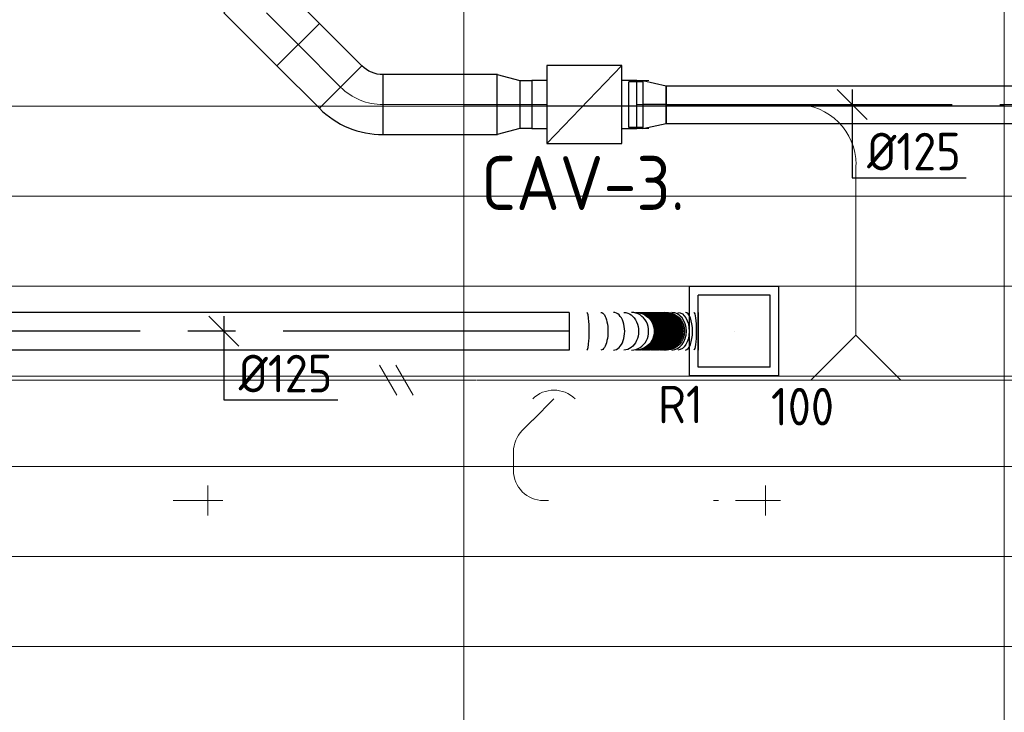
# Model space of a CAD drawing. Header units: millimetres. Extents: x -74135 to 19179, y 5032 to 51848.
# Tile 46 of 55: x -35536 to -32256, y 45230 to 47537. Entities that reach past the tile are written whole.
import ezdxf
from ezdxf.enums import TextEntityAlignment as Align

# ---------------------------------------------------------------- set-up
doc = ezdxf.new("R2010")
doc.units = ezdxf.units.MM
doc.header["$LTSCALE"] = 50
doc.linetypes.add('CENTER2', pattern=[28.575, 19.05, -3.175, 3.175, -3.175])
for name, color, linetype in [('45 Plafond', 7, 'Continuous'), ('4plfd', 254, 'Continuous'), ('WL570---_RETOUR', 100, 'Continuous'), ('WL570---_RETOUR_HL', 1, 'Continuous'), ('WL570---_RETOUR_RST', 3, 'Continuous'), ('WL570---_RETOUR_RST_HL', 1, 'Continuous'), ('WL570---_TOEVOER', 200, 'Continuous'), ('WL570---_TOEVOER_HL', 1, 'Continuous'), ('WM570---_RETOUR', 2, 'Continuous'), ('WM570---_RETOUR_PR', 2, 'Continuous'), ('WM570---_RETOUR_RST_PR', 1, 'Continuous'), ('WM570---_TOEVOER', 2, 'Continuous'), ('WM570---_TOEVOER_PR', 2, 'Continuous')]:
    doc.layers.add(name, color=color, linetype=linetype)
for name, color, linetype, lineweight in [('WL570---_BESTAAND-HARTLIJN', 161, 'Continuous', 0), ('WL570---_BESTAAND-MAATVOERING', 161, 'Continuous', 0), ('WL570---_BESTAAND-RETOUR', 140, 'Continuous', 0), ('WL570---_BESTAAND-TOEVOER', 180, 'Continuous', 0), ('WL570---_DEMONTEREN', 10, 'Continuous', 0)]:
    doc.layers.add(name, color=color, linetype=linetype, lineweight=lineweight)
doc.layers.get('WL570---_DEMONTEREN').off()
doc.styles.add('BURO-025', font='ISO96.shx', dxfattribs={"height": 125})
doc.styles.add('MAATVOERING', font='ISO')

# ---------------------------------------------------------------- blocks, each defined once
blk = doc.blocks.new('KARO')
for p, q in [((1, 0.5), (0, 0.5)), ((0, -0.5), (1, -0.5))]:
    blk.add_line(p, q)
at = {"invisible_edges": 15}
blk.add_3dface([(0, 0.5), (0, -0.5), (1, -0.5), (1, 0.5)], dxfattribs=at)
at = {"layer": 'WL570---_BESTAAND-HARTLIJN'}
blk.add_line((0, 0), (1, 0), dxfattribs=at)
blk = doc.blocks.new('OZA2500200045R')
blk.add_lwpolyline([(141.4, 0), (176.8, 35.4), (35.4, 176.8), (-141.4, 0)])
at = {"layer": 'WL570---_BESTAAND-HARTLIJN'}
blk.add_line((0, 0), (106.1, 106.1), dxfattribs=at)
at = {"layer": 'WL570---_BESTAAND-RETOUR'}
blk.add_arc((0, 141.4), 200, 225, 315, dxfattribs=at)
blk = doc.blocks.new('OBO10000090ZE')
blk.add_lwpolyline([(-50, 0), (50, 0), (50, 100, 1), (-50, 100)], format="xyb", close=True)
at = {"layer": 'WL570---_BESTAAND-HARTLIJN'}
for points in [[(0, 0), (0, 150)], [(-50, 100), (50, 100)]]:
    blk.add_lwpolyline(points, dxfattribs=at)
blk = doc.blocks.new('VBX1601600016025000')
blk.add_lwpolyline([(50, -130), (300, -130), (300, 130), (50, 130)], close=True)
for points in [[(50, 80), (0, 80), (0, -80), (50, -80)], [(300, -80), (350, -80), (350, 80), (300, 80)]]:
    blk.add_lwpolyline(points)
at = {"layer": 'WL570---_BESTAAND-HARTLIJN'}
blk.add_line((300, 0), (350, 0), dxfattribs=at)
at = {"layer": 'WL570---_BESTAAND-TOEVOER'}
blk.add_line((50, -130), (300, 130), dxfattribs=at)
blk = doc.blocks.new('OZA1250100045L')
blk.add_lwpolyline([(-70.7, 0), (-106.1, 35.4), (-35.4, 106.1), (70.7, 0)])
at = {"layer": 'WL570---_BESTAAND-HARTLIJN'}
blk.add_line((0, 0), (-70.7, 70.7), dxfattribs=at)
at = {"layer": 'WL570---_BESTAAND-TOEVOER'}
blk.add_arc((0, 70.7), 100, 225, 315, dxfattribs=at)
blk = doc.blocks.new('OBO10000090L')
blk.add_lwpolyline([(50, 0, 0.414214), (-100, 150), (-100, 50, -0.414214), (-50, 0)], format="xyb", close=True)
at = {"invisible_edges": 15}
for points in [[(-91.3, 49.2), (-74, 147.7), (-100, 150), (-100, 50)], [(-82.9, 47), (-48.7, 141), (-74, 147.7), (-91.3, 49.2)], [(-75, 43.3), (-25, 129.9), (-48.7, 141), (-82.9, 47)], [(-67.9, 38.3), (-3.6, 114.9), (-25, 129.9), (-75, 43.3)], [(-61.7, 32.1), (14.9, 96.4), (-3.6, 114.9), (-67.9, 38.3)], [(-56.7, 25), (29.9, 75), (14.9, 96.4), (-61.7, 32.1)], [(-53, 17.1), (41, 51.3), (29.9, 75), (-56.7, 25)], [(-50.8, 8.7), (47.7, 26), (41, 51.3), (-53, 17.1)], [(-50, 0), (50, 0), (47.7, 26), (-50.8, 8.7)]]:
    blk.add_3dface(points, dxfattribs=at)
at = {"layer": 'WL570---_BESTAAND-HARTLIJN'}
blk.add_arc((-100, 0), 100, 0, 90, dxfattribs=at)
blk = doc.blocks.new('OBO10000045H')
blk.add_lwpolyline([(50, -41.4, 0.198912), (6.1, 64.6), (-64.6, -6.1, -0.198912), (-50, -41.4)], format="xyb", close=True)
at = {"invisible_edges": 15}
for points in [[(-61.7, -9.3), (14.9, 55), (6.1, 64.6), (-64.6, -6.1)], [(-59, -12.7), (22.9, 44.6), (14.9, 55), (-61.7, -9.3)], [(-56.7, -16.4), (29.9, 33.6), (22.9, 44.6), (-59, -12.7)], [(-54.7, -20.3), (35.9, 22), (29.9, 33.6), (-56.7, -16.4)], [(-53, -24.3), (41, 9.9), (35.9, 22), (-54.7, -20.3)], [(-51.7, -28.5), (44.9, -2.6), (41, 9.9), (-53, -24.3)], [(-50.8, -32.7), (47.7, -15.4), (44.9, -2.6), (-51.7, -28.5)], [(-50.2, -37.1), (49.4, -28.3), (47.7, -15.4), (-50.8, -32.7)], [(-50, -41.4), (50, -41.4), (49.4, -28.3), (-50.2, -37.1)]]:
    blk.add_3dface(points, dxfattribs=at)
at = {"layer": 'WL570---_BESTAAND-HARTLIJN'}
blk.add_arc((-100, -41.4), 100, 0, 45, dxfattribs=at)
blk = doc.blocks.new('OSV1251000460G')
blk.add_lwpolyline([(0, -62.5), (46.7, -50), (46.7, 50), (0, 62.5)], close=True)
at = {"layer": 'WL570---_BESTAAND-HARTLIJN'}
blk.add_line((0, 0), (46.7, 0), dxfattribs=at)
blk = doc.blocks.new('OBO20000045H')
blk.add_lwpolyline([(100, -82.8, 0.198912), (12.1, 129.3), (-129.3, -12.1, -0.198912), (-100, -82.8)], format="xyb", close=True)
at = {"invisible_edges": 15}
for points in [[(-123.4, -18.6), (29.8, 110), (12.1, 129.3), (-129.3, -12.1)], [(-118.1, -25.5), (45.7, 89.2), (29.8, 110), (-123.4, -18.6)], [(-113.4, -32.8), (59.8, 67.2), (45.7, 89.2), (-118.1, -25.5)], [(-109.4, -40.6), (71.9, 43.9), (59.8, 67.2), (-113.4, -32.8)], [(-106, -48.6), (81.9, 19.8), (71.9, 43.9), (-109.4, -40.6)], [(-103.4, -57), (89.8, -5.2), (81.9, 19.8), (-106, -48.6)], [(-101.5, -65.5), (95.4, -30.7), (89.8, -5.2), (-103.4, -57)], [(-100.4, -74.1), (98.9, -56.7), (95.4, -30.7), (-101.5, -65.5)], [(-100, -82.8), (100, -82.8), (98.9, -56.7), (-100.4, -74.1)]]:
    blk.add_3dface(points, dxfattribs=at)
at = {"layer": 'WL570---_BESTAAND-HARTLIJN'}
blk.add_arc((-200, -82.8), 200, 0, 45, dxfattribs=at)
blk = doc.blocks.new('OSV2001600740G')
blk.add_lwpolyline([(0, -100), (74.6, -80), (74.6, 80), (0, 100)], close=True)
at = {"layer": 'WL570---_BESTAAND-HARTLIJN'}
blk.add_line((0, 0), (74.6, 0), dxfattribs=at)
blk = doc.blocks.new('OBO20000090H')
blk.add_lwpolyline([(100, -200, 0.414214), (-200, 100), (-200, -100, -0.414214), (-100, -200)], format="xyb", close=True)
at = {"invisible_edges": 15}
for points in [[(-182.6, -101.5), (-147.9, 95.4), (-200, 100), (-200, -100)], [(-165.8, -106), (-97.4, 81.9), (-147.9, 95.4), (-182.6, -101.5)], [(-150, -113.4), (-50, 59.8), (-97.4, 81.9), (-165.8, -106)], [(-135.7, -123.4), (-7.2, 29.8), (-50, 59.8), (-150, -113.4)], [(-123.4, -135.7), (29.8, -7.2), (-7.2, 29.8), (-135.7, -123.4)], [(-113.4, -150), (59.8, -50), (29.8, -7.2), (-123.4, -135.7)], [(-106, -165.8), (81.9, -97.4), (59.8, -50), (-113.4, -150)], [(-101.5, -182.6), (95.4, -147.9), (81.9, -97.4), (-106, -165.8)], [(-100, -200), (100, -200), (95.4, -147.9), (-101.5, -182.6)]]:
    blk.add_3dface(points, dxfattribs=at)
at = {"layer": 'WL570---_BESTAAND-HARTLIJN'}
blk.add_arc((-200, -200), 200, 0, 90, dxfattribs=at)
blk = doc.blocks.new('OTS20020020000H')
blk.add_lwpolyline([(-150, -100), (150, -100), (150, 100), (100, 150), (-100, 150), (-150, 100)], close=True)
at = {"layer": 'WL570---_BESTAAND-HARTLIJN'}
blk.add_line((-150, 0), (150, 0), dxfattribs=at)
at = {"layer": 'WL570---_BESTAAND-RETOUR'}
blk.add_lwpolyline([(-150, 0), (0, 150), (150, 0)], dxfattribs=at)
blk = doc.blocks.new('OSV20012501390G')
blk.add_lwpolyline([(0, -100), (140, -62.5), (140, 62.5), (0, 100)], close=True)
at = {"layer": 'WL570---_BESTAAND-HARTLIJN'}
blk.add_line((0, 0), (140, 0), dxfattribs=at)
blk = doc.blocks.new('UISO')
for p, q in [((0, 0.18), (1, 0.757)), ((0, 0), (1, 0.577))]:
    blk.add_line(p, q)
at = {"layer": 'WL570---_BESTAAND-TOEVOER'}
for p, q in [((0, 0.36), (1, 0.937)), ((0, -0.18), (1, 0.397))]:
    blk.add_line(p, q, dxfattribs=at)
blk = doc.blocks.new('Groep-47')
at = {"color": 8, "linetype": 'Continuous', "lineweight": 13}
for p, q in [((-73154.9, 46899.1), (-11882.7, 46899.1)), ((-73154.9, 46599.1), (-11882.7, 46599.1)), ((-73154.9, 46299.1), (-11882.7, 46299.1)), ((-73154.9, 45999.1), (-11882.7, 45999.1)), ((-73154.9, 45699.1), (-11882.7, 45699.1)), ((-73154.9, 45399.1), (-11882.7, 45399.1)), ((-73154.9, 45099.1), (-11882.7, 45099.1))]:
    blk.add_line(p, q, dxfattribs=at)
blk = doc.blocks.new('Groep-53')
at = {"color": 8, "linetype": 'Continuous', "lineweight": 13}
for p, q in [((-35054.9, 50199.1), (-35054.9, 42999.1)), ((-35054.9, 50199.1), (-35054.9, 42999.1)), ((-33254.9, 50199.1), (-33254.9, 42999.1)), ((-33254.9, 50199.1), (-33254.9, 42999.1))]:
    blk.add_line(p, q, dxfattribs=at)
at = {"color": 8}
blk.add_blockref('Groep-47', (0, 0), dxfattribs=at)
blk = doc.blocks.new('Block plafond 4e verd')
at = {"layer": '4plfd'}
blk.add_blockref('Groep-53', (73304.912, -19149.14), dxfattribs=at)
blk = doc.blocks.new('*U396')
at = {"color": 0, "ltscale": 10}
for p, q in [((78.2, 80, -2700), (0, 62.5, -2700)), ((78.2, -80, -2700), (78.2, 80, -2700)), ((78.2, 76, -2700), (124.9, 76, -2700)), ((124.9, 76, -2700), (124.9, -76, -2700)), ((124.9, 76, -2700), (124.9, -76, -2700)), ((0, -62.5, -2700), (0, 62.5, -2700)), ((78.2, -80, -2700), (0, -62.5, -2700)), ((78.2, -76, -2700), (124.9, -76, -2700))]:
    blk.add_line(p, q, dxfattribs=at)
at = {"layer": 'WL570---_TOEVOER_HL', "linetype": 'CENTER2'}
blk.add_line((0, 0, -2700), (78.2, 0, -2700), dxfattribs=at)
for centre in [(0, 0, -2700), (78.2, 0, -2700)]:
    blk.add_circle(centre, 0.075, dxfattribs=at)
at = {"layer": 'WM570---_TOEVOER_PR', "color": 2, "style": 'BURO-025'}
blk.add_attdef('POSNR', text='', height=125, dxfattribs=at).set_placement((0, 0), align=Align.MIDDLE)
blk = doc.blocks.new('*U397')
at = {"color": 0, "ltscale": 10}
for p, q in [((0, 62.5, -2700), (1747.3, 62.5, -2700)), ((0, -62.5, -2700), (0, 62.5, -2700)), ((1747.3, 62.5, -2700), (1747.3, -62.5, -2700)), ((0, -62.5, -2700), (1747.3, -62.5, -2700))]:
    blk.add_line(p, q, dxfattribs=at)
at = {"layer": 'WL570---_TOEVOER_HL', "linetype": 'CENTER2'}
blk.add_line((0, 0, -2700), (1747.3, 0, -2700), dxfattribs=at)
at = {"layer": 'WM570---_TOEVOER_PR', "color": 2, "style": 'BURO-025'}
blk.add_attdef('POSNR', text='', height=125, dxfattribs=at).set_placement((0, 0), align=Align.MIDDLE)
blk = doc.blocks.new('*U399')
at = {"layer": 'WM570---_TOEVOER', "color": 0, "ltscale": 10}
for p, q in [((50, -50), (-50, 50)), ((0, 50), (0, -243.9)), ((0, -243.9), (380.4, -243.9))]:
    blk.add_line(p, q, dxfattribs=at)
at = {"layer": 'WM570---_TOEVOER', "color": 0, "style": 'BURO-025'}
blk.add_text('%%c125', height=125, dxfattribs=at).set_placement((50, -218.9))
blk = doc.blocks.new('*U438')
at = {"color": 0, "ltscale": 10}
for p, q in [((149, 149, -150), (-149, 149, -150)), ((-149, -149, -150), (-149, 149, -150)), ((149, -149, -150), (149, 149, -150)), ((120, 120, -150), (-120, 120, -150)), ((-120, -120, -150), (-120, 120, -150)), ((120, -120, -150), (120, 120, -150)), ((120, -120, -150), (-120, -120, -150)), ((149, -149, -150), (-149, -149, -150))]:
    blk.add_line(p, q, dxfattribs=at)
at = {"layer": 'WL570---_RETOUR_RST_HL', "linetype": 'CENTER2'}
blk.add_circle((0, 0, -150), 0.075, dxfattribs=at)
at = {"layer": 'WL570---_RETOUR_RST', "color": 2, "style": 'BURO-025'}
for tag in ['MC', 'Q']:
    blk.add_attdef(tag, text='', height=125, dxfattribs=at).set_placement((0, 0), align=Align.MIDDLE)
at = {"layer": 'WM570---_RETOUR_RST_PR', "color": 2, "style": 'BURO-025'}
blk.add_attdef('POSNR', text='', height=125, dxfattribs=at).set_placement((0, 0), align=Align.MIDDLE)
blk = doc.blocks.new('*U466')
at = {"color": 0, "ltscale": 10}
for p, q in [((0, 62.5, -2700), (2154.9, 62.5, -2700)), ((0, -62.5, -2700), (0, 62.5, -2700)), ((2154.9, 62.5, -2700), (2154.9, -62.5, -2700)), ((0, -62.5, -2700), (2154.9, -62.5, -2700))]:
    blk.add_line(p, q, dxfattribs=at)
at = {"layer": 'WL570---_RETOUR_HL', "linetype": 'CENTER2'}
blk.add_line((0, 0, -2700), (2154.9, 0, -2700), dxfattribs=at)
at = {"layer": 'WM570---_RETOUR_PR', "color": 2, "style": 'BURO-025'}
blk.add_attdef('POSNR', text='', height=125, dxfattribs=at).set_placement((0, 0), align=Align.MIDDLE)
blk = doc.blocks.new('*U467')
at = {"color": 0, "ltscale": 10}
for p, q in [((0, 62.5, -2700), (0, -62.5, -2700)), ((429.5, 62.5, -2700), (429.5, -62.5, -2700))]:
    blk.add_line(p, q, dxfattribs=at)
for centre, major_axis, ratio, start_param, end_param in [((59, 0, -2700), (0, -62.5), 0.128086, 0, 3.141593), ((147.4, 0, -2700), (0, -62.5), 0.599616, 0, 3.141593), ((207.3, 0, -2700), (0, -62.5), 0.918788, 0, 3.141593), ((318.2, 0, -2700), (0, 62.5), 0.993726, 3.141593, 6.283185), ((341.6, 0, -2700), (0, 62.5), 0.784529, 3.141593, 6.283185), ((387.4, 0, -2700), (0, 62.5), 0.375989, 3.141593, 6.283185)]:
    blk.add_ellipse(centre, major_axis=major_axis, ratio=ratio, start_param=start_param, end_param=end_param, dxfattribs=at)
at = {"color": 0, "ltscale": 10, "extrusion": (0, 0, -1)}
for centre, major_axis, ratio, start_param, end_param in [((105.5, 0, -2700), (0, 62.5), 0.375989, 0, 3.141593), ((182.1, 0, -2700), (0, 62.5), 0.784529, 0, 3.141593), ((221.3, 0, -2700), (0, 62.5), 0.993726, 0, 3.141593), ((223.2, 0, -2700), (0, 62.5), 0.999115, 0, 3.141593), ((225, 0, -2700), (0, 62.5), 0.999115, 0, 3.141593), ((226.7, 0, -2700), (0, 62.5), 0.999115, 0, 3.141593), ((228.5, 0, -2700), (0, 62.5), 0.999115, 0, 3.141593), ((230.3, 0, -2700), (0, 62.5), 0.999115, 0, 3.141593), ((232, 0, -2700), (0, 62.5), 0.999115, 0, 3.141593), ((233.8, 0, -2700), (0, 62.5), 0.999115, 0, 3.141593), ((235.6, 0, -2700), (0, 62.5), 0.999115, 0, 3.141593), ((237.3, 0, -2700), (0, 62.5), 0.999115, 0, 3.141593), ((239.1, 0, -2700), (0, 62.5), 0.999115, 0, 3.141593), ((240.8, 0, -2700), (0, 62.5), 0.999115, 0, 3.141593), ((242.6, 0, -2700), (0, 62.5), 0.999115, 0, 3.141593), ((244.4, 0, -2700), (0, 62.5), 0.999115, 0, 3.141593), ((246.1, 0, -2700), (0, 62.5), 0.999115, 0, 3.141593), ((247.9, 0, -2700), (0, 62.5), 0.999115, 0, 3.141593), ((249.7, 0, -2700), (0, 62.5), 0.999115, 0, 3.141593), ((251.4, 0, -2700), (0, 62.5), 0.999115, 0, 3.141593), ((253.2, 0, -2700), (0, 62.5), 0.999115, 0, 3.141593), ((255, 0, -2700), (0, 62.5), 0.999115, 0, 3.141593), ((256.7, 0, -2700), (0, 62.5), 0.999115, 0, 3.141593), ((258.5, 0, -2700), (0, 62.5), 0.999115, 0, 3.141593), ((260.3, 0, -2700), (0, 62.5), 0.999115, 0, 3.141593), ((262, 0, -2700), (0, 62.5), 0.999115, 0, 3.141593), ((263.8, 0, -2700), (0, 62.5), 0.999115, 0, 3.141593), ((265.6, 0, -2700), (0, 62.5), 0.999115, 0, 3.141593), ((267.3, 0, -2700), (0, 62.5), 0.999115, 0, 3.141593), ((269.1, 0, -2700), (0, 62.5), 0.999115, 0, 3.141593), ((270.8, 0, -2700), (0, 62.5), 0.999115, 0, 3.141593), ((272.6, 0, -2700), (0, 62.5), 0.999115, 0, 3.141593), ((274.4, 0, -2700), (0, 62.5), 0.999115, 0, 3.141593), ((276.1, 0, -2700), (0, 62.5), 0.999115, 0, 3.141593), ((277.9, 0, -2700), (0, 62.5), 0.999115, 0, 3.141593), ((279.7, 0, -2700), (0, 62.5), 0.999115, 0, 3.141593), ((281.4, 0, -2700), (0, 62.5), 0.999115, 0, 3.141593), ((283.2, 0, -2700), (0, 62.5), 0.999115, 0, 3.141593), ((285, 0, -2700), (0, 62.5), 0.999115, 0, 3.141593), ((286.7, 0, -2700), (0, 62.5), 0.999115, 0, 3.141593), ((288.5, 0, -2700), (0, 62.5), 0.999115, 0, 3.141593), ((290.3, 0, -2700), (0, 62.5), 0.999115, 0, 3.141593), ((292, 0, -2700), (0, 62.5), 0.999115, 0, 3.141593), ((293.8, 0, -2700), (0, 62.5), 0.999115, 0, 3.141593), ((295.6, 0, -2700), (0, 62.5), 0.999115, 0, 3.141593), ((297.3, 0, -2700), (0, 62.5), 0.999115, 0, 3.141593), ((299.1, 0, -2700), (0, 62.5), 0.999115, 0, 3.141593), ((300.8, 0, -2700), (0, 62.5), 0.999115, 0, 3.141593), ((302.6, 0, -2700), (0, 62.5), 0.999115, 0, 3.141593), ((304.4, 0, -2700), (0, 62.5), 0.999115, 0, 3.141593), ((306.1, 0, -2700), (0, 62.5), 0.999115, 0, 3.141593), ((307.9, 0, -2700), (0, 62.5), 0.999115, 0, 3.141593), ((309.7, 0, -2700), (0, 62.5), 0.999115, 0, 3.141593), ((311.4, 0, -2700), (0, 62.5), 0.999115, 0, 3.141593), ((313.2, 0, -2700), (0, 62.5), 0.999115, 0, 3.141593), ((315, 0, -2700), (0, 62.5), 0.999115, 0, 3.141593), ((316.7, 0, -2700), (0, 62.5), 0.999115, 0, 3.141593), ((326.6, 0, -2700), (0, -62.5), 0.918788, 3.141593, 6.283185), ((362.4, 0, -2700), (0, -62.5), 0.599616, 3.141593, 6.283185), ((415.2, 0, -2700), (0, -62.5), 0.128086, 3.141593, 6.283185)]:
    blk.add_ellipse(centre, major_axis=major_axis, ratio=ratio, start_param=start_param, end_param=end_param, dxfattribs=at)
at = {"layer": 'WM570---_RETOUR_PR', "color": 2, "style": 'BURO-025'}
blk.add_attdef('POSNR', text='', height=125, dxfattribs=at).set_placement((0, 0), align=Align.MIDDLE)
blk = doc.blocks.new('*U469')
at = {"layer": 'WM570---_RETOUR', "color": 0, "ltscale": 10}
for p, q in [((50, -50), (-50, 50)), ((0, 50), (0, -228.4)), ((0, -228.4), (380.4, -228.4))]:
    blk.add_line(p, q, dxfattribs=at)
at = {"layer": 'WM570---_RETOUR', "color": 0, "style": 'BURO-025'}
blk.add_text('%%c125', height=125, dxfattribs=at).set_placement((50, -203.4))

msp = doc.modelspace()

# ---------------------------------------------------------------- linework, layer by layer
at = {"layer": '45 Plafond', "color": 160}
msp.add_line((-32256, 47248.9), (-34056, 47248.9), dxfattribs=at)

# ---------------------------------------------------------------- block references
at = {"layer": 'WL570---_BESTAAND-TOEVOER', "xscale": 41.65426006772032, "yscale": 160, "zscale": 160, "rotation": 180.000000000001}
msp.add_blockref('KARO', (-33439.7, 47253.8), dxfattribs=at)
at = {"layer": 'WL570---_DEMONTEREN', "rotation": 180.000000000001}
msp.add_blockref('OSV2001600740G', (-33365.1, 47253.8), dxfattribs=at)
at = {"layer": 'WL570---_DEMONTEREN'}
for name, p, xscale, yscale, zscale, rotation in [('KARO', (-32949.9, 47253.8), 416.0843330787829, 200, 200, 180.000000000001), ('KARO', (-32750.2, 46486), 567.717580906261, 200, 200, 90.00000000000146), ('KARO', (-34014.9, 46336), 1633.577407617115, 100, 100, 180), ('UISO', (-34243.4, 46286), 100, 100, 100, 90), ('KARO', (-30513.1, 46336), 1836.330687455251, 125, 125, 180.000000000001), ('KARO', (-33861.8, 46168.2), -48.98494323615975, 100, 100, 224.9999999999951), ('KARO', (-33891, 46035), 62.47194246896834, 100, 100, 90)]:
    msp.add_blockref(name, p, dxfattribs=dict(at, xscale=xscale, yscale=yscale, zscale=zscale, rotation=rotation))
for name, p in [('OBO20000090H', (-32749.9, 47253.8)), ('OTS20020020000H', (-32750.2, 46336)), ('OSV20012501390G', (-32489.4, 46336))]:
    msp.add_blockref(name, p, dxfattribs=at)
at = {"layer": 'WL570---_DEMONTEREN', "xscale": -1}
for name, p in [('OSV20012501390G', (-33011, 46336)), ('OSV1251000460G', (-33966.3, 46336)), ('OBO10000045H', (-33891, 46138.9))]:
    msp.add_blockref(name, p, dxfattribs=at)
at = {"layer": 'WL570---_DEMONTEREN'}
for p, xscale, yscale, zscale in [((-32900.2, 46336), -110.7921796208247, 200, 200), ((-32600.2, 46336), 110.7921796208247, 200, 200), ((-33966.7, 46336), 815.737998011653, 125, 125), ((-35009.1, 45935), -16.03765465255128, 100, 100), ((-33774.8, 45935), -16.2227493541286, 100, 100), ((-33208.3, 45935), -16.03765465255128, 100, 100)]:
    msp.add_blockref('KARO', p, dxfattribs=dict(at, xscale=xscale, yscale=yscale, zscale=zscale))
at = {"layer": 'WL570---_DEMONTEREN', "xscale": -1}
for name, p, rotation in [('OZA1250100045L', (-33756.4, 46273.5), 180), ('OBO10000090L', (-33791, 45935), 90.00000000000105), ('OBO10000090ZE', (-35009.1, 45935), 270.000000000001), ('OBO10000090ZE', (-33151.7, 45935), 270.000000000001)]:
    msp.add_blockref(name, p, dxfattribs=dict(at, rotation=rotation))
at = {"layer": 'WL570---_RETOUR'}
for name, p in [('Block plafond 4e verd', (-72306, 19498.9)), ('*U467', (-33705.5, 46498.9, 2700))]:
    msp.add_blockref(name, p, dxfattribs=at)
ref = msp.add_blockref('*U438', (-33156, 46498.9, 150), dxfattribs=at)
ref.add_attrib('Q', '100', dxfattribs={"layer": 'WL570---_RETOUR_RST', "color": 2, "height": 125, "style": 'BURO-025'}).set_placement((-32928.4, 46247.8), align=Align.MIDDLE)
ref.add_attrib('MC', 'R1', dxfattribs={"layer": 'WL570---_RETOUR_RST', "color": 2, "height": 125, "style": 'BURO-025'}).set_placement((-33334.8, 46254.9), align=Align.MIDDLE)
at = {"layer": 'WL570---_RETOUR', "rotation": 180}
msp.add_blockref('*U466', (-33705.5, 46498.9, 2700), dxfattribs=at)
at = {"layer": 'WL570---_TOEVOER', "xscale": -1, "rotation": 180}
for name, p in [('OZA2500200045R', (-34714.3, 47559.7)), ('OSV2001600740G', (-33944.9, 47253.8))]:
    msp.add_blockref(name, p, dxfattribs=at)
at = {"layer": 'WL570---_TOEVOER'}
for p, xscale, yscale, zscale, rotation in [((-34608.3, 47453.7), 199.9044530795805, 200, 200, 314.9999999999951), ((-33870.2, 47253.8), -41.65426006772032, 160, 160, 180)]:
    msp.add_blockref('KARO', p, dxfattribs=dict(at, xscale=xscale, yscale=yscale, zscale=zscale, rotation=rotation))
for name, p, rotation in [('OBO20000045H', (-34408.4, 47253.8), 224.9999999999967), ('VBX1601600016025000', (-33480, 47253.8), 179.9999999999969), ('*U396', (-33382.4, 47253.7, 2700), 180)]:
    msp.add_blockref(name, p, dxfattribs=dict(at, rotation=rotation))
at = {"layer": 'WL570---_TOEVOER', "xscale": 381.3438389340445, "yscale": 200, "zscale": 200}
msp.add_blockref('KARO', (-34325.5, 47253.8), dxfattribs=at)
at = {"layer": 'WL570---_TOEVOER'}
msp.add_blockref('*U397', (-33382.4, 47253.8, 2700), dxfattribs=at)
at = {"layer": 'WM570---_RETOUR'}
msp.add_blockref('*U469', (-34856.4, 46498.9, 2700), dxfattribs=at)
at = {"layer": 'WM570---_TOEVOER'}
msp.add_blockref('*U399', (-32763.1, 47253.8, 2700), dxfattribs=at)

# ---------------------------------------------------------------- texts
at = {"layer": 'WL570---_BESTAAND-MAATVOERING', "style": 'MAATVOERING'}
msp.add_text('CAV-3.', height=180, dxfattribs=at).set_placement((-33998.7, 46902.7))

doc.saveas('drawing.dxf')
